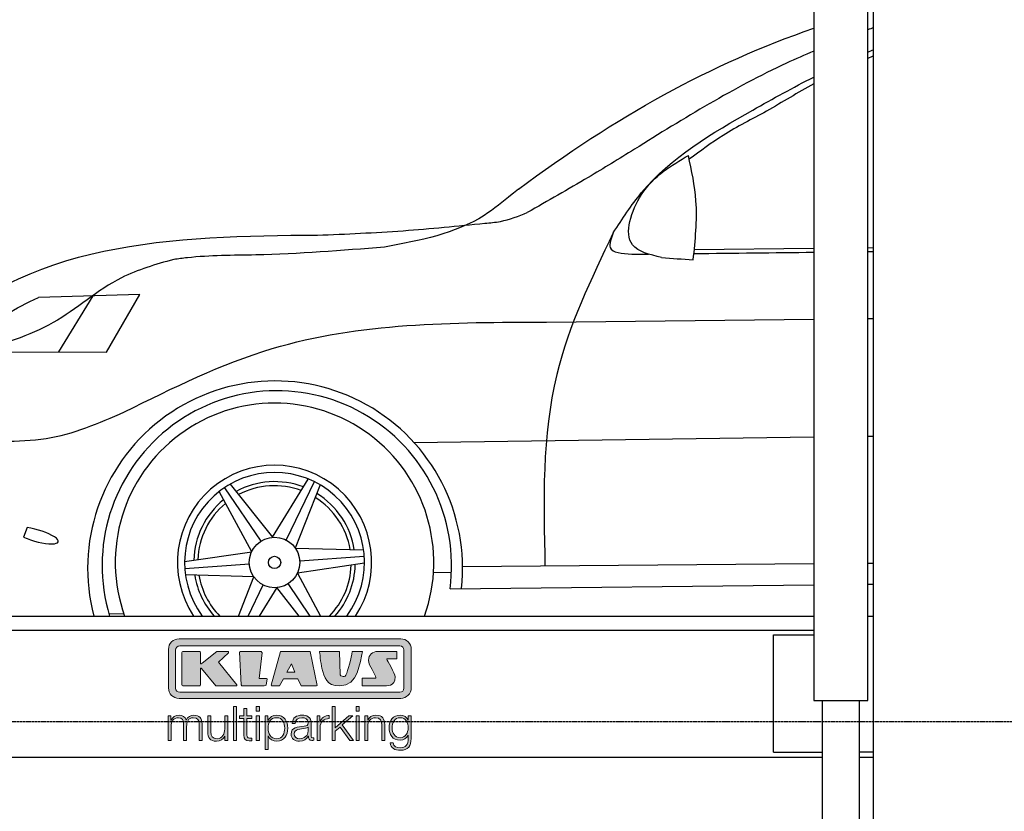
# Model space of a CAD drawing. Header units: millimetres. Extents: x -328 to 6332, y -257 to 9248.
# Tile 3 of 6: x 823 to 2919, y 3554 to 5239. Entities that reach past the tile are written whole.
import ezdxf

# ---------------------------------------------------------------- set-up
doc = ezdxf.new("R2010")
doc.units = ezdxf.units.MM
doc.linetypes.add('GEN3', pattern=[6.25, 5, -1.25])
for name, color, linetype in [('3', 6, 'GEN3'), ('car', 10, 'Continuous'), ('Logo', 7, 'Continuous')]:
    doc.layers.add(name, color=color, linetype=linetype)

# ---------------------------------------------------------------- blocks, each defined once
blk = doc.blocks.new('KLAUS')
at = {"layer": 'Logo'}
h = blk.add_hatch(color=8, dxfattribs=at)
h.dxf.hatch_style = 2
edge = h.paths.add_edge_path()
edge.add_spline(control_points=[(3.6, 29.09), (2.88, 29.09), (2.3, 28.51), (2.3, 27.8), (2.3, 27.8), (2.3, 16.11), (2.3, 16.11), (2.3, 15.39), (2.88, 14.81), (3.6, 14.81), (3.6, 14.81), (71.16, 14.81), (71.16, 14.81), (71.88, 14.81), (72.46, 15.39), (72.46, 16.11), (72.46, 16.11), (72.46, 27.8), (72.46, 27.8), (72.46, 28.51), (71.88, 29.09), (71.16, 29.09), (71.16, 29.09), (3.6, 29.09), (3.6, 29.09), (3.6, 29.09), (3.6, 29.09), (3.6, 29.09)], knot_values=[0, 0, 0, 0, 1, 1, 1, 2, 2, 2, 3, 3, 3, 4, 4, 4, 5, 5, 5, 6, 6, 6, 7, 7, 7, 8, 8, 8, 9, 9, 9, 9], degree=3, periodic=0)
edge = h.paths.add_edge_path()
edge.add_spline(control_points=[(3.35, 31.23), (3.35, 31.23), (71.47, 31.23), (71.47, 31.23), (73.26, 31.23), (74.71, 29.77), (74.71, 27.99), (74.71, 27.99), (74.71, 16.17), (74.71, 16.17), (74.71, 14.38), (73.26, 12.93), (71.47, 12.93), (71.47, 12.93), (3.35, 12.93), (3.35, 12.93), (1.56, 12.93), (0.11, 14.38), (0.11, 16.17), (0.11, 16.17), (0.11, 27.99), (0.11, 27.99), (0.11, 29.77), (1.56, 31.23), (3.35, 31.23), (3.35, 31.23), (3.35, 31.23), (3.35, 31.23)], knot_values=[0, 0, 0, 0, 1, 1, 1, 2, 2, 2, 3, 3, 3, 4, 4, 4, 5, 5, 5, 6, 6, 6, 7, 7, 7, 8, 8, 8, 9, 9, 9, 9], degree=3, periodic=0)
h = blk.add_hatch(color=8, dxfattribs=at)
h.dxf.hatch_style = 2
edge = h.paths.add_edge_path()
edge.add_spline(control_points=[(4.5, 27.33), (4.5, 27.33), (9.7, 27.33), (9.7, 27.33), (9.84, 27.33), (9.96, 27.22), (9.96, 27.08), (9.96, 27.08), (9.96, 23.69), (9.96, 23.69), (9.96, 23.69), (9.94, 23.64), (10.04, 23.59), (10.14, 23.53), (10.2, 23.57), (10.2, 23.57), (10.2, 23.57), (10.51, 23.75), (10.51, 23.75), (10.51, 23.75), (14.94, 27.33), (14.94, 27.33), (14.94, 27.33), (18.41, 27.33), (18.41, 27.33), (18.41, 27.33), (18.49, 27.33), (18.56, 27.2), (18.65, 27.04), (18.53, 26.91), (18.53, 26.91), (18.53, 26.91), (15.49, 24.11), (15.49, 24.11), (15.49, 24.11), (21.14, 17.06), (21.14, 17.06), (21.14, 17.06), (21.13, 16.91), (21.13, 16.91), (21.08, 16.84), (20.99, 16.82), (20.99, 16.82), (20.99, 16.82), (14.7, 16.82), (14.7, 16.82), (14.7, 16.82), (10.26, 22.17), (10.26, 22.17), (10.26, 22.17), (10.19, 22.24), (10.08, 22.21), (9.97, 22.18), (9.96, 22.11), (9.96, 22.11), (9.96, 22.11), (9.96, 17.08), (9.96, 17.08), (9.96, 16.94), (9.84, 16.82), (9.7, 16.82), (9.7, 16.82), (4.5, 16.82), (4.5, 16.82), (4.36, 16.82), (4.25, 16.94), (4.25, 17.08), (4.25, 17.08), (4.25, 27.08), (4.25, 27.08), (4.25, 27.22), (4.36, 27.33), (4.5, 27.33), (4.5, 27.33), (4.5, 27.33), (4.5, 27.33)], knot_values=[0, 0, 0, 0, 1, 1, 1, 2, 2, 2, 3, 3, 3, 4, 4, 4, 5, 5, 5, 6, 6, 6, 7, 7, 7, 8, 8, 8, 9, 9, 9, 10, 10, 10, 11, 11, 11, 12, 12, 12, 13, 13, 13, 14, 14, 14, 15, 15, 15, 16, 16, 16, 17, 17, 17, 18, 18, 18, 19, 19, 19, 20, 20, 20, 21, 21, 21, 22, 22, 22, 23, 23, 23, 24, 24, 24, 25, 25, 25, 25], degree=3, periodic=0)
h = blk.add_hatch(color=8, dxfattribs=at)
h.dxf.hatch_style = 2
h.paths.add_polyline_path([(22.42, 17.06), (21.97, 27.15), (22.24, 27.33), (28.55, 27.33), (28.86, 26.97), (28.01, 19.08), (30.26, 19.07), (30.44, 18.95), (30.08, 16.95), (29.49, 16.82), (22.6, 16.82)])
h = blk.add_hatch(color=8, dxfattribs=at)
h.paths.add_polyline_path([(36.52, 21.01), (38.93, 21.01), (37.87, 23.57)])
h.paths.add_polyline_path([(34.52, 27.33), (43.65, 27.33), (45.76, 16.94), (45.57, 16.82), (40.83, 16.82), (39.89, 18.95), (35.42, 18.95), (34.27, 16.82), (31.78, 16.82), (31.66, 17)])
h = blk.add_hatch(color=8, dxfattribs=at)
h.dxf.hatch_style = 2
edge = h.paths.add_edge_path()
edge.add_spline(control_points=[(52.69, 27.32), (52.69, 27.32), (52.88, 20.14), (52.88, 20.14), (53.01, 19.89), (53.2, 19.77), (53.43, 19.71), (53.91, 19.59), (54.43, 19.57), (54.64, 20.03), (55.23, 21.34), (56.27, 25.45), (56.6, 27.33), (56.6, 27.33), (59.77, 27.33), (59.77, 27.33), (58.77, 23.9), (58.56, 16.82), (52.63, 16.76), (48.72, 16.72), (48.01, 19.35), (47.27, 22.24), (46.89, 23.68), (46.54, 27.33), (46.54, 27.33), (46.54, 27.33), (52.69, 27.32), (52.69, 27.32), (52.69, 27.32), (52.69, 27.32), (52.69, 27.32)], knot_values=[0, 0, 0, 0, 1, 1, 1, 2, 2, 2, 3, 3, 3, 4, 4, 4, 5, 5, 5, 6, 6, 6, 7, 7, 7, 8, 8, 8, 9, 9, 9, 10, 10, 10, 10], degree=3, periodic=0)
h = blk.add_hatch(color=8, dxfattribs=at)
h.dxf.hatch_style = 2
edge = h.paths.add_edge_path()
edge.add_spline(control_points=[(64.46, 27.33), (64.46, 27.33), (70.31, 27.33), (70.31, 27.33), (70.31, 26.52), (70.31, 26.02), (70.31, 25.12), (70.31, 25.12), (67.3, 25.12), (67.3, 25.12), (67.24, 25.04), (67.25, 25.11), (67.25, 24.91), (67.25, 24.88), (69.73, 20.38), (69.73, 19.57), (69.73, 16.4), (67.22, 16.81), (65.9, 16.82), (65.9, 16.82), (59.59, 16.82), (59.59, 16.82), (59.59, 17.76), (59.59, 18.23), (59.59, 19.14), (59.59, 19.14), (63.75, 19.14), (63.75, 19.14), (63.82, 19.22), (63.81, 19.11), (63.81, 19.31), (63.81, 20.32), (61.58, 23.06), (61.58, 24.63), (61.58, 26.33), (62.83, 27.34), (64.46, 27.33), (64.46, 27.33), (64.46, 27.33), (64.46, 27.33)], knot_values=[0, 0, 0, 0, 1, 1, 1, 2, 2, 2, 3, 3, 3, 4, 4, 4, 5, 5, 5, 6, 6, 6, 7, 7, 7, 8, 8, 8, 9, 9, 9, 10, 10, 10, 11, 11, 11, 12, 12, 12, 13, 13, 13, 13], degree=3, periodic=0)
h = blk.add_hatch(color=30, dxfattribs=at)
h.dxf.hatch_style = 2
h.paths.add_polyline_path([(20.07, 0), (20.99, 0), (20.99, 10.45), (20.07, 10.45)])
h = blk.add_hatch(color=30, dxfattribs=at)
h.dxf.hatch_style = 2
edge = h.paths.add_edge_path()
edge.add_spline(control_points=[(24.22, 9.82), (24.22, 9.82), (23.3, 9.82), (23.3, 9.82), (23.3, 9.82), (23.3, 7.55), (23.3, 7.55), (23.3, 7.55), (21.98, 7.55), (21.98, 7.55), (21.98, 7.55), (21.98, 6.78), (21.98, 6.78), (21.98, 6.78), (23.3, 6.78), (23.3, 6.78), (23.3, 6.78), (23.3, 1.61), (23.3, 1.61), (23.28, 0.32), (23.71, -0.09), (24.94, -0.09), (25.22, -0.09), (25.48, -0.06), (25.76, -0.06), (25.76, -0.06), (25.76, 0.73), (25.76, 0.73), (25.5, 0.7), (25.23, 0.69), (24.97, 0.69), (24.31, 0.73), (24.22, 1.08), (24.22, 1.68), (24.22, 1.68), (24.22, 6.78), (24.22, 6.78), (24.22, 6.78), (25.76, 6.78), (25.76, 6.78), (25.76, 6.78), (25.76, 7.55), (25.76, 7.55), (25.76, 7.55), (24.22, 7.55), (24.22, 7.55), (24.22, 7.55), (24.22, 9.82), (24.22, 9.82), (24.22, 9.82), (24.22, 9.82), (24.22, 9.82)], knot_values=[0, 0, 0, 0, 1, 1, 1, 2, 2, 2, 3, 3, 3, 4, 4, 4, 5, 5, 5, 6, 6, 6, 7, 7, 7, 8, 8, 8, 9, 9, 9, 10, 10, 10, 11, 11, 11, 12, 12, 12, 13, 13, 13, 14, 14, 14, 15, 15, 15, 16, 16, 16, 17, 17, 17, 17], degree=3, periodic=0)
h = blk.add_hatch(color=30, dxfattribs=at)
h.paths.add_polyline_path([(27.1, 0), (28.03, 0), (28.03, 7.55), (27.1, 7.55)])
h.paths.add_polyline_path([(27.1, 8.98), (28.03, 8.98), (28.03, 10.45), (27.1, 10.45)])
h = blk.add_hatch(color=30, dxfattribs=at)
h.dxf.hatch_style = 2
h.paths.add_polyline_path([(50.4, 0), (51.32, 0), (51.32, 2.87), (52.82, 4.11), (55.8, 0), (56.96, 0), (53.52, 4.76), (56.74, 7.55), (55.51, 7.55), (51.32, 3.89), (51.32, 10.45), (50.4, 10.45)])
h = blk.add_hatch(color=30, dxfattribs=at)
h.paths.add_polyline_path([(57.74, 0), (58.66, 0), (58.66, 7.55), (57.74, 7.55)])
h.paths.add_polyline_path([(57.74, 8.98), (58.66, 8.98), (58.66, 10.45), (57.74, 10.45)])
h = blk.add_hatch(color=30, dxfattribs=at)
h.dxf.hatch_style = 2
edge = h.paths.add_edge_path()
edge.add_spline(control_points=[(0, 0), (0, 0), (0.92, 0), (0.92, 0), (0.92, 0), (0.92, 4.22), (0.92, 4.22), (0.94, 5.8), (1.58, 7), (3.18, 7), (4.35, 7), (4.77, 6.15), (4.76, 5.12), (4.76, 5.12), (4.76, 0), (4.76, 0), (4.76, 0), (5.68, 0), (5.68, 0), (5.68, 0), (5.68, 4.27), (5.68, 4.27), (5.68, 5.68), (6.14, 7), (7.73, 7), (9.05, 7), (9.52, 6.32), (9.52, 5.08), (9.52, 5.08), (9.52, 0), (9.52, 0), (9.52, 0), (10.44, 0), (10.44, 0), (10.44, 0), (10.44, 5.12), (10.44, 5.12), (10.44, 6.91), (9.59, 7.77), (7.94, 7.77), (6.94, 7.77), (5.99, 7.29), (5.54, 6.3), (5.26, 7.29), (4.36, 7.77), (3.37, 7.77), (2.17, 7.77), (1.38, 7.19), (0.89, 6.28), (0.89, 6.28), (0.85, 6.28), (0.85, 6.28), (0.85, 6.28), (0.85, 7.55), (0.85, 7.55), (0.85, 7.55), (0, 7.55), (0, 7.55), (0, 7.55), (0, 0), (0, 0), (0, 0), (0, 0), (0, 0)], knot_values=[0, 0, 0, 0, 1, 1, 1, 2, 2, 2, 3, 3, 3, 4, 4, 4, 5, 5, 5, 6, 6, 6, 7, 7, 7, 8, 8, 8, 9, 9, 9, 10, 10, 10, 11, 11, 11, 12, 12, 12, 13, 13, 13, 14, 14, 14, 15, 15, 15, 16, 16, 16, 17, 17, 17, 18, 18, 18, 19, 19, 19, 20, 20, 20, 21, 21, 21, 21], degree=3, periodic=0)
h = blk.add_hatch(color=30, dxfattribs=at)
h.dxf.hatch_style = 2
edge = h.paths.add_edge_path()
edge.add_spline(control_points=[(18.31, 7.55), (18.31, 7.55), (17.39, 7.55), (17.39, 7.55), (17.39, 7.55), (17.39, 3.59), (17.39, 3.59), (17.39, 2.05), (16.7, 0.56), (15.12, 0.56), (13.66, 0.56), (13.15, 1.27), (13.1, 2.64), (13.1, 2.64), (13.1, 7.55), (13.1, 7.55), (13.1, 7.55), (12.18, 7.55), (12.18, 7.55), (12.18, 7.55), (12.18, 2.65), (12.18, 2.65), (12.18, 0.89), (12.93, -0.22), (14.83, -0.22), (15.96, -0.22), (16.95, 0.35), (17.44, 1.36), (17.44, 1.36), (17.47, 1.36), (17.47, 1.36), (17.47, 1.36), (17.47, 0), (17.47, 0), (17.47, 0), (18.31, 0), (18.31, 0), (18.31, 0), (18.31, 7.55), (18.31, 7.55), (18.31, 7.55), (18.31, 7.55), (18.31, 7.55)], knot_values=[0, 0, 0, 0, 1, 1, 1, 2, 2, 2, 3, 3, 3, 4, 4, 4, 5, 5, 5, 6, 6, 6, 7, 7, 7, 8, 8, 8, 9, 9, 9, 10, 10, 10, 11, 11, 11, 12, 12, 12, 13, 13, 13, 14, 14, 14, 14], degree=3, periodic=0)
h = blk.add_hatch(color=30, dxfattribs=at)
edge = h.paths.add_edge_path()
edge.add_spline(control_points=[(35.84, 3.78), (35.84, 2.21), (35.12, 0.56), (33.37, 0.56), (31.4, 0.56), (30.72, 2.21), (30.72, 3.78), (30.72, 5.49), (31.33, 7), (33.37, 7), (35.12, 7), (35.84, 5.34), (35.84, 3.78), (35.84, 3.78), (35.84, 3.78), (35.84, 3.78)], knot_values=[0, 0, 0, 0, 1, 1, 1, 2, 2, 2, 3, 3, 3, 4, 4, 4, 5, 5, 5, 5], degree=3, periodic=0)
edge = h.paths.add_edge_path()
edge.add_spline(control_points=[(29.79, -2.8), (29.79, -2.8), (30.72, -2.8), (30.72, -2.8), (30.72, -2.8), (30.72, 1.43), (30.72, 1.43), (30.72, 1.43), (30.74, 1.43), (30.74, 1.43), (31.14, 0.35), (32.24, -0.22), (33.37, -0.22), (35.66, -0.22), (36.76, 1.64), (36.76, 3.78), (36.76, 5.91), (35.66, 7.77), (33.37, 7.77), (32.15, 7.77), (31.1, 7.14), (30.67, 6.12), (30.67, 6.12), (30.64, 6.12), (30.64, 6.12), (30.64, 6.12), (30.64, 7.55), (30.64, 7.55), (30.64, 7.55), (29.79, 7.55), (29.79, 7.55), (29.79, 7.55), (29.79, -2.8), (29.79, -2.8), (29.79, -2.8), (29.79, -2.8), (29.79, -2.8)], knot_values=[0, 0, 0, 0, 1, 1, 1, 2, 2, 2, 3, 3, 3, 4, 4, 4, 5, 5, 5, 6, 6, 6, 7, 7, 7, 8, 8, 8, 9, 9, 9, 10, 10, 10, 11, 11, 11, 12, 12, 12, 12], degree=3, periodic=0)
h = blk.add_hatch(color=30, dxfattribs=at)
edge = h.paths.add_edge_path()
edge.add_spline(control_points=[(43.03, 2.93), (43.04, 1.45), (41.8, 0.56), (40.39, 0.56), (39.53, 0.56), (38.71, 1.13), (38.71, 2.05), (38.71, 3.53), (40.66, 3.51), (42.22, 3.79), (42.47, 3.84), (42.88, 3.91), (43, 4.13), (43, 4.13), (43.03, 4.13), (43.03, 4.13), (43.03, 4.13), (43.03, 2.93), (43.03, 2.93), (43.03, 2.93), (43.03, 2.93), (43.03, 2.93)], knot_values=[0, 0, 0, 0, 1, 1, 1, 2, 2, 2, 3, 3, 3, 4, 4, 4, 5, 5, 5, 6, 6, 6, 7, 7, 7, 7], degree=3, periodic=0)
edge = h.paths.add_edge_path()
edge.add_spline(control_points=[(39.03, 5.24), (39.06, 6.47), (39.91, 7), (41.05, 7), (42.14, 7), (43.03, 6.69), (43.03, 5.45), (43.03, 4.61), (42.6, 4.51), (41.84, 4.42), (39.85, 4.19), (37.79, 4.11), (37.79, 1.99), (37.79, 0.47), (38.93, -0.22), (40.32, -0.22), (41.77, -0.22), (42.43, 0.34), (43.07, 1.32), (43.07, 1.32), (43.1, 1.32), (43.1, 1.32), (43.1, 0.53), (43.25, 0), (44.19, 0), (44.43, 0), (44.58, 0.01), (44.79, 0.06), (44.79, 0.06), (44.79, 0.83), (44.79, 0.83), (44.71, 0.81), (44.6, 0.78), (44.49, 0.78), (44.13, 0.78), (43.95, 0.98), (43.95, 1.33), (43.95, 1.33), (43.95, 5.34), (43.95, 5.34), (43.95, 7.36), (42.5, 7.77), (41.17, 7.77), (39.44, 7.77), (38.2, 7.01), (38.11, 5.24), (38.11, 5.24), (39.03, 5.24), (39.03, 5.24), (39.03, 5.24), (39.03, 5.24), (39.03, 5.24)], knot_values=[0, 0, 0, 0, 1, 1, 1, 2, 2, 2, 3, 3, 3, 4, 4, 4, 5, 5, 5, 6, 6, 6, 7, 7, 7, 8, 8, 8, 9, 9, 9, 10, 10, 10, 11, 11, 11, 12, 12, 12, 13, 13, 13, 14, 14, 14, 15, 15, 15, 16, 16, 16, 17, 17, 17, 17], degree=3, periodic=0)
h = blk.add_hatch(color=30, dxfattribs=at)
h.dxf.hatch_style = 2
edge = h.paths.add_edge_path()
edge.add_spline(control_points=[(45.79, 0), (45.79, 0), (46.71, 0), (46.71, 0), (46.71, 0), (46.71, 4.03), (46.71, 4.03), (46.71, 5.59), (47.85, 6.82), (49.52, 6.73), (49.52, 6.73), (49.52, 7.66), (49.52, 7.66), (48.16, 7.72), (47.14, 7), (46.67, 5.78), (46.67, 5.78), (46.64, 5.78), (46.64, 5.78), (46.64, 5.78), (46.64, 7.55), (46.64, 7.55), (46.64, 7.55), (45.79, 7.55), (45.79, 7.55), (45.79, 7.55), (45.79, 0), (45.79, 0), (45.79, 0), (45.79, 0), (45.79, 0)], knot_values=[0, 0, 0, 0, 1, 1, 1, 2, 2, 2, 3, 3, 3, 4, 4, 4, 5, 5, 5, 6, 6, 6, 7, 7, 7, 8, 8, 8, 9, 9, 9, 10, 10, 10, 10], degree=3, periodic=0)
h = blk.add_hatch(color=30, dxfattribs=at)
h.dxf.hatch_style = 2
edge = h.paths.add_edge_path()
edge.add_spline(control_points=[(60.41, 0), (60.41, 0), (61.33, 0), (61.33, 0), (61.33, 0), (61.33, 4.41), (61.33, 4.41), (61.36, 5.89), (62.24, 7), (63.7, 7), (65.2, 7), (65.62, 6.02), (65.62, 4.71), (65.62, 4.71), (65.62, 0), (65.62, 0), (65.62, 0), (66.54, 0), (66.54, 0), (66.54, 0), (66.54, 4.86), (66.54, 4.86), (66.54, 6.66), (65.9, 7.77), (63.78, 7.77), (62.71, 7.77), (61.7, 7.16), (61.36, 6.25), (61.36, 6.25), (61.33, 6.25), (61.33, 6.25), (61.33, 6.25), (61.33, 7.55), (61.33, 7.55), (61.33, 7.55), (60.41, 7.55), (60.41, 7.55), (60.41, 7.55), (60.41, 0), (60.41, 0), (60.41, 0), (60.41, 0), (60.41, 0)], knot_values=[0, 0, 0, 0, 1, 1, 1, 2, 2, 2, 3, 3, 3, 4, 4, 4, 5, 5, 5, 6, 6, 6, 7, 7, 7, 8, 8, 8, 9, 9, 9, 10, 10, 10, 11, 11, 11, 12, 12, 12, 13, 13, 13, 14, 14, 14, 14], degree=3, periodic=0)
h = blk.add_hatch(color=30, dxfattribs=at)
edge = h.paths.add_edge_path()
edge.add_spline(control_points=[(71.32, 0.86), (69.62, 0.86), (68.83, 2.34), (68.83, 3.86), (68.83, 5.43), (69.56, 7), (71.32, 7), (73.06, 7), (73.75, 5.34), (73.75, 3.86), (73.75, 2.33), (72.91, 0.86), (71.32, 0.86), (71.32, 0.86), (71.32, 0.86), (71.32, 0.86)], knot_values=[0, 0, 0, 0, 1, 1, 1, 2, 2, 2, 3, 3, 3, 4, 4, 4, 5, 5, 5, 5], degree=3, periodic=0)
edge = h.paths.add_edge_path()
edge.add_spline(control_points=[(74.67, 7.55), (74.67, 7.55), (73.75, 7.55), (73.75, 7.55), (73.75, 7.55), (73.75, 6.25), (73.75, 6.25), (73.75, 6.25), (73.72, 6.25), (73.72, 6.25), (73.35, 7.09), (72.41, 7.77), (71.32, 7.77), (69.13, 7.77), (67.9, 6.05), (67.9, 3.97), (67.9, 1.82), (68.9, 0.09), (71.32, 0.09), (72.4, 0.09), (73.29, 0.72), (73.72, 1.64), (73.72, 1.64), (73.75, 1.64), (73.75, 1.64), (73.75, 1.64), (73.75, 0.61), (73.75, 0.61), (73.75, -1.23), (73.01, -2.24), (71.32, -2.24), (70.29, -2.24), (69.31, -1.85), (69.1, -0.73), (69.1, -0.73), (68.18, -0.73), (68.18, -0.73), (68.31, -2.34), (69.81, -3.02), (71.32, -3.02), (73.79, -3.02), (74.65, -1.64), (74.67, 0.61), (74.67, 0.61), (74.67, 7.55), (74.67, 7.55), (74.67, 7.55), (74.67, 7.55), (74.67, 7.55)], knot_values=[0, 0, 0, 0, 1, 1, 1, 2, 2, 2, 3, 3, 3, 4, 4, 4, 5, 5, 5, 6, 6, 6, 7, 7, 7, 8, 8, 8, 9, 9, 9, 10, 10, 10, 11, 11, 11, 12, 12, 12, 13, 13, 13, 14, 14, 14, 15, 15, 15, 16, 16, 16, 16], degree=3, periodic=0)
at = {"layer": 'Logo', "lineweight": 0}
for points in [[(22.42, 17.06), (21.97, 27.15), (22.24, 27.33), (28.55, 27.33), (28.86, 26.97), (28.01, 19.08), (30.26, 19.07), (30.44, 18.95), (30.08, 16.95), (29.49, 16.82), (22.6, 16.82), (22.42, 17.06), (22.42, 17.06)], [(34.52, 27.33), (43.65, 27.33), (45.76, 16.94), (45.57, 16.82), (40.83, 16.82), (39.89, 18.95), (35.42, 18.95), (34.27, 16.82), (31.78, 16.82), (31.66, 17), (34.52, 27.33), (34.52, 27.33)], [(36.52, 21.01), (38.93, 21.01), (37.87, 23.57), (36.52, 21.01), (36.52, 21.01)], [(20.07, 0), (20.99, 0), (20.99, 10.45), (20.07, 10.45), (20.07, 0), (20.07, 0)], [(27.1, 8.98), (28.03, 8.98), (28.03, 10.45), (27.1, 10.45), (27.1, 8.98), (27.1, 8.98)], [(50.4, 0), (51.32, 0), (51.32, 2.87), (52.82, 4.11), (55.8, 0), (56.96, 0), (53.52, 4.76), (56.74, 7.55), (55.51, 7.55), (51.32, 3.89), (51.32, 10.45), (50.4, 10.45), (50.4, 0), (50.4, 0)], [(57.74, 8.98), (58.66, 8.98), (58.66, 10.45), (57.74, 10.45), (57.74, 8.98), (57.74, 8.98)], [(27.1, 0), (28.03, 0), (28.03, 7.55), (27.1, 7.55), (27.1, 0), (27.1, 0)], [(57.74, 0), (58.66, 0), (58.66, 7.55), (57.74, 7.55), (57.74, 0), (57.74, 0)]]:
    blk.add_lwpolyline(points, dxfattribs=at)
for points, knots in [([(3.35, 31.23), (3.35, 31.23), (71.47, 31.23), (71.47, 31.23), (73.26, 31.23), (74.71, 29.77), (74.71, 27.99), (74.71, 27.99), (74.71, 16.17), (74.71, 16.17), (74.71, 14.38), (73.26, 12.93), (71.47, 12.93), (71.47, 12.93), (3.35, 12.93), (3.35, 12.93), (1.56, 12.93), (0.11, 14.38), (0.11, 16.17), (0.11, 16.17), (0.11, 27.99), (0.11, 27.99), (0.11, 29.77), (1.56, 31.23), (3.35, 31.23), (3.35, 31.23), (3.35, 31.23), (3.35, 31.23)], [0, 0, 0, 0, 1, 1, 1, 2, 2, 2, 3, 3, 3, 4, 4, 4, 5, 5, 5, 6, 6, 6, 7, 7, 7, 8, 8, 8, 9, 9, 9, 9]), ([(3.6, 29.09), (2.88, 29.09), (2.3, 28.51), (2.3, 27.8), (2.3, 27.8), (2.3, 16.11), (2.3, 16.11), (2.3, 15.39), (2.88, 14.81), (3.6, 14.81), (3.6, 14.81), (71.16, 14.81), (71.16, 14.81), (71.88, 14.81), (72.46, 15.39), (72.46, 16.11), (72.46, 16.11), (72.46, 27.8), (72.46, 27.8), (72.46, 28.51), (71.88, 29.09), (71.16, 29.09), (71.16, 29.09), (3.6, 29.09), (3.6, 29.09), (3.6, 29.09), (3.6, 29.09), (3.6, 29.09)], [0, 0, 0, 0, 1, 1, 1, 2, 2, 2, 3, 3, 3, 4, 4, 4, 5, 5, 5, 6, 6, 6, 7, 7, 7, 8, 8, 8, 9, 9, 9, 9]), ([(4.5, 27.33), (4.5, 27.33), (9.7, 27.33), (9.7, 27.33), (9.84, 27.33), (9.96, 27.22), (9.96, 27.08), (9.96, 27.08), (9.96, 23.69), (9.96, 23.69), (9.96, 23.69), (9.94, 23.64), (10.04, 23.59), (10.14, 23.53), (10.2, 23.57), (10.2, 23.57), (10.2, 23.57), (10.51, 23.75), (10.51, 23.75), (10.51, 23.75), (14.94, 27.33), (14.94, 27.33), (14.94, 27.33), (18.41, 27.33), (18.41, 27.33), (18.41, 27.33), (18.49, 27.33), (18.56, 27.2), (18.65, 27.04), (18.53, 26.91), (18.53, 26.91), (18.53, 26.91), (15.49, 24.11), (15.49, 24.11), (15.49, 24.11), (21.14, 17.06), (21.14, 17.06), (21.14, 17.06), (21.13, 16.91), (21.13, 16.91), (21.08, 16.84), (20.99, 16.82), (20.99, 16.82), (20.99, 16.82), (14.7, 16.82), (14.7, 16.82), (14.7, 16.82), (10.26, 22.17), (10.26, 22.17), (10.26, 22.17), (10.19, 22.24), (10.08, 22.21), (9.97, 22.18), (9.96, 22.11), (9.96, 22.11), (9.96, 22.11), (9.96, 17.08), (9.96, 17.08), (9.96, 16.94), (9.84, 16.82), (9.7, 16.82), (9.7, 16.82), (4.5, 16.82), (4.5, 16.82), (4.36, 16.82), (4.25, 16.94), (4.25, 17.08), (4.25, 17.08), (4.25, 27.08), (4.25, 27.08), (4.25, 27.22), (4.36, 27.33), (4.5, 27.33), (4.5, 27.33), (4.5, 27.33), (4.5, 27.33)], [0, 0, 0, 0, 1, 1, 1, 2, 2, 2, 3, 3, 3, 4, 4, 4, 5, 5, 5, 6, 6, 6, 7, 7, 7, 8, 8, 8, 9, 9, 9, 10, 10, 10, 11, 11, 11, 12, 12, 12, 13, 13, 13, 14, 14, 14, 15, 15, 15, 16, 16, 16, 17, 17, 17, 18, 18, 18, 19, 19, 19, 20, 20, 20, 21, 21, 21, 22, 22, 22, 23, 23, 23, 24, 24, 24, 25, 25, 25, 25]), ([(52.69, 27.32), (52.69, 27.32), (52.88, 20.14), (52.88, 20.14), (53.01, 19.89), (53.2, 19.77), (53.43, 19.71), (53.91, 19.59), (54.43, 19.57), (54.64, 20.03), (55.23, 21.34), (56.27, 25.45), (56.6, 27.33), (56.6, 27.33), (59.77, 27.33), (59.77, 27.33), (58.77, 23.9), (58.56, 16.82), (52.63, 16.76), (48.72, 16.72), (48.01, 19.35), (47.27, 22.24), (46.89, 23.68), (46.54, 27.33), (46.54, 27.33), (46.54, 27.33), (52.69, 27.32), (52.69, 27.32), (52.69, 27.32), (52.69, 27.32), (52.69, 27.32)], [0, 0, 0, 0, 1, 1, 1, 2, 2, 2, 3, 3, 3, 4, 4, 4, 5, 5, 5, 6, 6, 6, 7, 7, 7, 8, 8, 8, 9, 9, 9, 10, 10, 10, 10]), ([(64.46, 27.33), (64.46, 27.33), (70.31, 27.33), (70.31, 27.33), (70.31, 26.52), (70.31, 26.02), (70.31, 25.12), (70.31, 25.12), (67.3, 25.12), (67.3, 25.12), (67.24, 25.04), (67.25, 25.11), (67.25, 24.91), (67.25, 24.88), (69.73, 20.38), (69.73, 19.57), (69.73, 16.4), (67.22, 16.81), (65.9, 16.82), (65.9, 16.82), (59.59, 16.82), (59.59, 16.82), (59.59, 17.76), (59.59, 18.23), (59.59, 19.14), (59.59, 19.14), (63.75, 19.14), (63.75, 19.14), (63.82, 19.22), (63.81, 19.11), (63.81, 19.31), (63.81, 20.32), (61.58, 23.06), (61.58, 24.63), (61.58, 26.33), (62.83, 27.34), (64.46, 27.33), (64.46, 27.33), (64.46, 27.33), (64.46, 27.33)], [0, 0, 0, 0, 1, 1, 1, 2, 2, 2, 3, 3, 3, 4, 4, 4, 5, 5, 5, 6, 6, 6, 7, 7, 7, 8, 8, 8, 9, 9, 9, 10, 10, 10, 11, 11, 11, 12, 12, 12, 13, 13, 13, 13]), ([(24.22, 9.82), (24.22, 9.82), (23.3, 9.82), (23.3, 9.82), (23.3, 9.82), (23.3, 7.55), (23.3, 7.55), (23.3, 7.55), (21.98, 7.55), (21.98, 7.55), (21.98, 7.55), (21.98, 6.78), (21.98, 6.78), (21.98, 6.78), (23.3, 6.78), (23.3, 6.78), (23.3, 6.78), (23.3, 1.61), (23.3, 1.61), (23.28, 0.32), (23.71, -0.09), (24.94, -0.09), (25.22, -0.09), (25.48, -0.06), (25.76, -0.06), (25.76, -0.06), (25.76, 0.73), (25.76, 0.73), (25.5, 0.7), (25.23, 0.69), (24.97, 0.69), (24.31, 0.73), (24.22, 1.08), (24.22, 1.68), (24.22, 1.68), (24.22, 6.78), (24.22, 6.78), (24.22, 6.78), (25.76, 6.78), (25.76, 6.78), (25.76, 6.78), (25.76, 7.55), (25.76, 7.55), (25.76, 7.55), (24.22, 7.55), (24.22, 7.55), (24.22, 7.55), (24.22, 9.82), (24.22, 9.82), (24.22, 9.82), (24.22, 9.82), (24.22, 9.82)], [0, 0, 0, 0, 1, 1, 1, 2, 2, 2, 3, 3, 3, 4, 4, 4, 5, 5, 5, 6, 6, 6, 7, 7, 7, 8, 8, 8, 9, 9, 9, 10, 10, 10, 11, 11, 11, 12, 12, 12, 13, 13, 13, 14, 14, 14, 15, 15, 15, 16, 16, 16, 17, 17, 17, 17]), ([(0, 0), (0, 0), (0.92, 0), (0.92, 0), (0.92, 0), (0.92, 4.22), (0.92, 4.22), (0.94, 5.8), (1.58, 7), (3.18, 7), (4.35, 7), (4.77, 6.15), (4.76, 5.12), (4.76, 5.12), (4.76, 0), (4.76, 0), (4.76, 0), (5.68, 0), (5.68, 0), (5.68, 0), (5.68, 4.27), (5.68, 4.27), (5.68, 5.68), (6.14, 7), (7.73, 7), (9.05, 7), (9.52, 6.32), (9.52, 5.08), (9.52, 5.08), (9.52, 0), (9.52, 0), (9.52, 0), (10.44, 0), (10.44, 0), (10.44, 0), (10.44, 5.12), (10.44, 5.12), (10.44, 6.91), (9.59, 7.77), (7.94, 7.77), (6.94, 7.77), (5.99, 7.29), (5.54, 6.3), (5.26, 7.29), (4.36, 7.77), (3.37, 7.77), (2.17, 7.77), (1.38, 7.19), (0.89, 6.28), (0.89, 6.28), (0.85, 6.28), (0.85, 6.28), (0.85, 6.28), (0.85, 7.55), (0.85, 7.55), (0.85, 7.55), (0, 7.55), (0, 7.55), (0, 7.55), (0, 0), (0, 0), (0, 0), (0, 0), (0, 0)], [0, 0, 0, 0, 1, 1, 1, 2, 2, 2, 3, 3, 3, 4, 4, 4, 5, 5, 5, 6, 6, 6, 7, 7, 7, 8, 8, 8, 9, 9, 9, 10, 10, 10, 11, 11, 11, 12, 12, 12, 13, 13, 13, 14, 14, 14, 15, 15, 15, 16, 16, 16, 17, 17, 17, 18, 18, 18, 19, 19, 19, 20, 20, 20, 21, 21, 21, 21]), ([(18.31, 7.55), (18.31, 7.55), (17.39, 7.55), (17.39, 7.55), (17.39, 7.55), (17.39, 3.59), (17.39, 3.59), (17.39, 2.05), (16.7, 0.56), (15.12, 0.56), (13.66, 0.56), (13.15, 1.27), (13.1, 2.64), (13.1, 2.64), (13.1, 7.55), (13.1, 7.55), (13.1, 7.55), (12.18, 7.55), (12.18, 7.55), (12.18, 7.55), (12.18, 2.65), (12.18, 2.65), (12.18, 0.89), (12.93, -0.22), (14.83, -0.22), (15.96, -0.22), (16.95, 0.35), (17.44, 1.36), (17.44, 1.36), (17.47, 1.36), (17.47, 1.36), (17.47, 1.36), (17.47, 0), (17.47, 0), (17.47, 0), (18.31, 0), (18.31, 0), (18.31, 0), (18.31, 7.55), (18.31, 7.55), (18.31, 7.55), (18.31, 7.55), (18.31, 7.55)], [0, 0, 0, 0, 1, 1, 1, 2, 2, 2, 3, 3, 3, 4, 4, 4, 5, 5, 5, 6, 6, 6, 7, 7, 7, 8, 8, 8, 9, 9, 9, 10, 10, 10, 11, 11, 11, 12, 12, 12, 13, 13, 13, 14, 14, 14, 14]), ([(29.79, -2.8), (29.79, -2.8), (30.72, -2.8), (30.72, -2.8), (30.72, -2.8), (30.72, 1.43), (30.72, 1.43), (30.72, 1.43), (30.74, 1.43), (30.74, 1.43), (31.14, 0.35), (32.24, -0.22), (33.37, -0.22), (35.66, -0.22), (36.76, 1.64), (36.76, 3.78), (36.76, 5.91), (35.66, 7.77), (33.37, 7.77), (32.15, 7.77), (31.1, 7.14), (30.67, 6.12), (30.67, 6.12), (30.64, 6.12), (30.64, 6.12), (30.64, 6.12), (30.64, 7.55), (30.64, 7.55), (30.64, 7.55), (29.79, 7.55), (29.79, 7.55), (29.79, 7.55), (29.79, -2.8), (29.79, -2.8), (29.79, -2.8), (29.79, -2.8), (29.79, -2.8)], [0, 0, 0, 0, 1, 1, 1, 2, 2, 2, 3, 3, 3, 4, 4, 4, 5, 5, 5, 6, 6, 6, 7, 7, 7, 8, 8, 8, 9, 9, 9, 10, 10, 10, 11, 11, 11, 12, 12, 12, 12]), ([(35.84, 3.78), (35.84, 2.21), (35.12, 0.56), (33.37, 0.56), (31.4, 0.56), (30.72, 2.21), (30.72, 3.78), (30.72, 5.49), (31.33, 7), (33.37, 7), (35.12, 7), (35.84, 5.34), (35.84, 3.78), (35.84, 3.78), (35.84, 3.78), (35.84, 3.78)], [0, 0, 0, 0, 1, 1, 1, 2, 2, 2, 3, 3, 3, 4, 4, 4, 5, 5, 5, 5]), ([(39.03, 5.24), (39.06, 6.47), (39.91, 7), (41.05, 7), (42.14, 7), (43.03, 6.69), (43.03, 5.45), (43.03, 4.61), (42.6, 4.51), (41.84, 4.42), (39.85, 4.19), (37.79, 4.11), (37.79, 1.99), (37.79, 0.47), (38.93, -0.22), (40.32, -0.22), (41.77, -0.22), (42.43, 0.34), (43.07, 1.32), (43.07, 1.32), (43.1, 1.32), (43.1, 1.32), (43.1, 0.53), (43.25, 0), (44.19, 0), (44.43, 0), (44.58, 0.01), (44.79, 0.06), (44.79, 0.06), (44.79, 0.83), (44.79, 0.83), (44.71, 0.81), (44.6, 0.78), (44.49, 0.78), (44.13, 0.78), (43.95, 0.98), (43.95, 1.33), (43.95, 1.33), (43.95, 5.34), (43.95, 5.34), (43.95, 7.36), (42.5, 7.77), (41.17, 7.77), (39.44, 7.77), (38.2, 7.01), (38.11, 5.24), (38.11, 5.24), (39.03, 5.24), (39.03, 5.24), (39.03, 5.24), (39.03, 5.24), (39.03, 5.24)], [0, 0, 0, 0, 1, 1, 1, 2, 2, 2, 3, 3, 3, 4, 4, 4, 5, 5, 5, 6, 6, 6, 7, 7, 7, 8, 8, 8, 9, 9, 9, 10, 10, 10, 11, 11, 11, 12, 12, 12, 13, 13, 13, 14, 14, 14, 15, 15, 15, 16, 16, 16, 17, 17, 17, 17]), ([(45.79, 0), (45.79, 0), (46.71, 0), (46.71, 0), (46.71, 0), (46.71, 4.03), (46.71, 4.03), (46.71, 5.59), (47.85, 6.82), (49.52, 6.73), (49.52, 6.73), (49.52, 7.66), (49.52, 7.66), (48.16, 7.72), (47.14, 7), (46.67, 5.78), (46.67, 5.78), (46.64, 5.78), (46.64, 5.78), (46.64, 5.78), (46.64, 7.55), (46.64, 7.55), (46.64, 7.55), (45.79, 7.55), (45.79, 7.55), (45.79, 7.55), (45.79, 0), (45.79, 0), (45.79, 0), (45.79, 0), (45.79, 0)], [0, 0, 0, 0, 1, 1, 1, 2, 2, 2, 3, 3, 3, 4, 4, 4, 5, 5, 5, 6, 6, 6, 7, 7, 7, 8, 8, 8, 9, 9, 9, 10, 10, 10, 10]), ([(60.41, 0), (60.41, 0), (61.33, 0), (61.33, 0), (61.33, 0), (61.33, 4.41), (61.33, 4.41), (61.36, 5.89), (62.24, 7), (63.7, 7), (65.2, 7), (65.62, 6.02), (65.62, 4.71), (65.62, 4.71), (65.62, 0), (65.62, 0), (65.62, 0), (66.54, 0), (66.54, 0), (66.54, 0), (66.54, 4.86), (66.54, 4.86), (66.54, 6.66), (65.9, 7.77), (63.78, 7.77), (62.71, 7.77), (61.7, 7.16), (61.36, 6.25), (61.36, 6.25), (61.33, 6.25), (61.33, 6.25), (61.33, 6.25), (61.33, 7.55), (61.33, 7.55), (61.33, 7.55), (60.41, 7.55), (60.41, 7.55), (60.41, 7.55), (60.41, 0), (60.41, 0), (60.41, 0), (60.41, 0), (60.41, 0)], [0, 0, 0, 0, 1, 1, 1, 2, 2, 2, 3, 3, 3, 4, 4, 4, 5, 5, 5, 6, 6, 6, 7, 7, 7, 8, 8, 8, 9, 9, 9, 10, 10, 10, 11, 11, 11, 12, 12, 12, 13, 13, 13, 14, 14, 14, 14]), ([(74.67, 7.55), (74.67, 7.55), (73.75, 7.55), (73.75, 7.55), (73.75, 7.55), (73.75, 6.25), (73.75, 6.25), (73.75, 6.25), (73.72, 6.25), (73.72, 6.25), (73.35, 7.09), (72.41, 7.77), (71.32, 7.77), (69.13, 7.77), (67.9, 6.05), (67.9, 3.97), (67.9, 1.82), (68.9, 0.09), (71.32, 0.09), (72.4, 0.09), (73.29, 0.72), (73.72, 1.64), (73.72, 1.64), (73.75, 1.64), (73.75, 1.64), (73.75, 1.64), (73.75, 0.61), (73.75, 0.61), (73.75, -1.23), (73.01, -2.24), (71.32, -2.24), (70.29, -2.24), (69.31, -1.85), (69.1, -0.73), (69.1, -0.73), (68.18, -0.73), (68.18, -0.73), (68.31, -2.34), (69.81, -3.02), (71.32, -3.02), (73.79, -3.02), (74.65, -1.64), (74.67, 0.61), (74.67, 0.61), (74.67, 7.55), (74.67, 7.55), (74.67, 7.55), (74.67, 7.55), (74.67, 7.55)], [0, 0, 0, 0, 1, 1, 1, 2, 2, 2, 3, 3, 3, 4, 4, 4, 5, 5, 5, 6, 6, 6, 7, 7, 7, 8, 8, 8, 9, 9, 9, 10, 10, 10, 11, 11, 11, 12, 12, 12, 13, 13, 13, 14, 14, 14, 15, 15, 15, 16, 16, 16, 16]), ([(71.32, 0.86), (69.62, 0.86), (68.83, 2.34), (68.83, 3.86), (68.83, 5.43), (69.56, 7), (71.32, 7), (73.06, 7), (73.75, 5.34), (73.75, 3.86), (73.75, 2.33), (72.91, 0.86), (71.32, 0.86), (71.32, 0.86), (71.32, 0.86), (71.32, 0.86)], [0, 0, 0, 0, 1, 1, 1, 2, 2, 2, 3, 3, 3, 4, 4, 4, 5, 5, 5, 5]), ([(43.03, 2.93), (43.04, 1.45), (41.8, 0.56), (40.39, 0.56), (39.53, 0.56), (38.71, 1.13), (38.71, 2.05), (38.71, 3.53), (40.66, 3.51), (42.22, 3.79), (42.47, 3.84), (42.88, 3.91), (43, 4.13), (43, 4.13), (43.03, 4.13), (43.03, 4.13), (43.03, 4.13), (43.03, 2.93), (43.03, 2.93), (43.03, 2.93), (43.03, 2.93), (43.03, 2.93)], [0, 0, 0, 0, 1, 1, 1, 2, 2, 2, 3, 3, 3, 4, 4, 4, 5, 5, 5, 6, 6, 6, 7, 7, 7, 7])]:
    blk.add_open_spline(points, degree=3, knots=knots, dxfattribs=at)

msp = doc.modelspace()

# ---------------------------------------------------------------- linework, layer by layer
for p, q in [((2513.5, 7350), (2513.5, 3790)), ((2628.5, 3790), (2628.5, 7350)), ((2641, 265), (2641, 6530)), ((295, 3970), (2513.5, 3970)), ((2628.5, 3970), (2641, 3970)), ((2427.5, 3930), (2513.5, 3930)), ((2427.5, 3680), (2427.5, 3930)), ((2513.5, 3790), (2628.5, 3790)), ((2531, 3790), (2531, 385)), ((2611, 385), (2611, 3790)), ((295, 3670), (2531, 3670)), ((2427.5, 3680), (2531, 3680)), ((2641, 3680), (2611, 3680)), ((2611, 3670), (2641, 3670))]:
    msp.add_line(p, q)
msp.add_lwpolyline([(295, 3940), (2136, 3940), (2513.5, 3940)])
at = {"layer": '3'}
msp.add_line((5360, 3745), (295, 3745), dxfattribs=at)
at = {"layer": 'car'}
for p, q in [((2259.159, 4750.346), (2513.5, 4752.917)), ((2628.5, 4754.079), (2641, 4754.205)), ((1078.783, 4654.656), (863.017, 4647.784)), ((1007.665, 4532.013), (1078.783, 4654.656)), ((978.451, 4651.46), (905.104, 4532.183)), ((1944.16, 4595.807), (2513.5, 4602.03)), ((2628.5, 4603.287), (2641, 4603.424)), ((727.421, 4532.479), (1007.665, 4532.013)), ((1662.11, 4339.678), (2513.5, 4351.493)), ((2628.5, 4353.089), (2641, 4353.262)), ((1360.739, 4137.614), (1437.258, 4261.645)), ((1449.765, 4256.052), (1389.846, 4131.915)), ((1316.729, 4106.849), (1247.575, 4235.132)), ((1258.671, 4243.167), (1336.217, 4129.207)), ((1271.151, 4250.864), (1360.739, 4137.614)), ((1462.671, 4249.093), (1409.387, 4114.882)), ((838.666, 4158.353), (831.085, 4137.974)), ((1409.387, 4114.882), (1555.061, 4110.63)), ((1173.858, 4085.889), (1316.729, 4106.849)), ((1556.471, 4097.003), (1419.005, 4086.826)), ((1174.283, 4071.233), (1311.749, 4081.41)), ((1556.896, 4082.346), (1414.025, 4061.386)), ((1765.82, 4075.302), (2513.5, 4081.791)), ((2628.5, 4082.789), (2641, 4082.897)), ((1321.367, 4053.354), (1175.693, 4057.605)), ((1288.274, 3970), (1321.367, 4053.354)), ((1414.025, 4061.386), (1463.289, 3970)), ((1703.853, 4063.522), (1741.997, 4063.063)), ((1308.896, 3970), (1340.908, 4036.32)), ((1370.015, 4030.622), (1332.615, 3970)), ((1417.97, 3970), (1370.015, 4030.622)), ((1441.508, 3970), (1394.536, 4039.028)), ((1738.986, 4028.12), (2513.5, 4036.523)), ((2628.5, 4037.771), (2641, 4037.906)), ((1012.729, 3974.593), (1044.049, 3975.771))]:
    msp.add_line(p, q, dxfattribs=at)
for radius in [53.697, 13.14]:
    msp.add_circle((1365.377, 4084.118), radius, dxfattribs=at)
for centre, radius, start, end in [((1366.599, 4071.224), 399.242, 353.840515, 194.687105), ((1370.245, 4077.5), 372.032, 352.372579, 196.795399), ((1365.377, 4084.118), 339.102, 340.334456, 199.665544), ((1365.377, 4084.118), 206.829, 326.512924, 213.487076), ((1365.377, 4084.118), 191.528, 323.428195, 216.571805), ((1365.377, 4084.118), 172.008, 69.061766, 118.453252), ((1365.377, 4084.118), 163.324, 69.639818, 117.921503), ((1365.377, 4084.118), 172.008, 129.061766, 178.453252), ((1365.377, 4084.118), 163.324, 9.639818, 57.921503), ((1365.377, 4084.118), 172.008, 9.061766, 58.453252), ((1365.377, 4084.118), 163.324, 129.639818, 177.921503), ((1365.377, 4084.118), 163.324, 315.675604, 357.921503), ((1365.377, 4084.118), 172.008, 318.43696, 358.453252), ((1365.377, 4084.118), 172.008, 189.061766, 221.56304), ((1365.377, 4084.118), 163.324, 189.639818, 224.324396)]:
    msp.add_arc(centre, radius, start, end, dxfattribs=at)
msp.add_ellipse((857.953, 4141.517), major_axis=(-46.924, 13.247), ratio=0.25543692, start_param=1.03494862, end_param=5.20677474, dxfattribs=at)
for points in [[(1884.541, 4878.414), (2090.189, 5032.011), (2295.958, 5146.581), (2513.5, 5221.042)], [(2641, 5222.278), (2636.831, 5220.746), (2632.664, 5219.208), (2628.5, 5217.665)], [(2628.5, 5170.389), (2632.657, 5172.108), (2636.824, 5173.806), (2641, 5175.483)], [(2641, 5162.08), (2636.824, 5160.435), (2632.657, 5158.768), (2628.5, 5157.079)], [(2513.5, 5102.564), (2479.551, 5084.088), (2446.322, 5064.196), (2413.092, 5044.305)], [(2126.229, 4740.135), (2138.061, 4740.265), (2149.893, 4740.395), (2161.726, 4740.525)], [(2258.273, 4741.584), (2343.349, 4742.517), (2428.424, 4743.45), (2513.5, 4744.383)], [(2628.5, 4745.644), (2632.667, 4745.69), (2636.833, 4745.736), (2641, 4745.782)], [(2189.066, 4733.369), (2211.663, 4731.567), (2234.26, 4729.765), (2256.856, 4727.963)]]:
    msp.add_open_spline(points, degree=3, dxfattribs=at)
for points, knots in [([(2513.5, 5172.458), (2493.996, 5164.225), (2361.314, 5105.767), (2237.11, 5029.567), (2131.517, 4963.468)], [235.30349605, 235.30349605, 235.30349605, 235.30349605, 298.91716312, 671.21861213, 671.21861213, 671.21861213, 671.21861213]), ([(2086.676, 4785.81), (2105.719, 4815.281), (2178.434, 4927.816), (2340.235, 5023.837), (2469.924, 5095.133), (2513.5, 5117.196)], [0, 0, 0, 0, 104.61334834, 399.45977273, 546.04647719, 546.04647719, 546.04647719, 546.04647719]), ([(2413.092, 5044.305), (2381.799, 5028.12), (2324.24, 4998.35), (2272.128, 4959.869), (2248.348, 4942.309)], [0, 0, 0, 0, 105.48750151, 194.03259066, 194.03259066, 194.03259066, 194.03259066]), ([(2131.517, 4963.468), (2098.912, 4943.36), (2023.807, 4897.038), (1947.024, 4853.548), (1903.574, 4828.937)], [0, 0, 0, 0, 114.9109883, 264.70194035, 264.70194035, 264.70194035, 264.70194035]), ([(2189.066, 4733.369), (2164.201, 4739.285), (2099.056, 4754.785), (2143.218, 4890.518), (2210.16, 4929.269), (2246.635, 4950.383)], [0, 0, 0, 0, 67.02153408, 175.59376667, 305.57808157, 305.57808157, 305.57808157, 305.57808157]), ([(2256.856, 4727.963), (2261.251, 4769.94), (2269.083, 4844.742), (2253.481, 4918.163), (2246.635, 4950.383)], [0, 0, 0, 0, 125.62892678, 223.87021398, 223.87021398, 223.87021398, 223.87021398]), ([(1884.541, 4878.414), (1880.047, 4874.851), (1856.153, 4855.904), (1774.851, 4787.977), (1674.756, 4769.296), (1599.724, 4755.292)], [0, 0, 0, 0, 17.21912278, 91.55321265, 314.09896396, 314.09896396, 314.09896396, 314.09896396]), ([(1813.012, 4805.989), (1824.182, 4806.968), (1855.467, 4809.71), (1884.748, 4821.413), (1903.574, 4828.937)], [0, 0, 0, 0, 33.50331468, 93.838272, 93.838272, 93.838272, 93.838272]), ([(1456.988, 4780.728), (1517.84, 4783.29), (1636.758, 4788.298), (1755.185, 4800.185), (1813.012, 4805.989)], [0, 0, 0, 0, 182.67462564, 356.98582668, 356.98582668, 356.98582668, 356.98582668]), ([(544.361, 4425.23), (571.255, 4466.928), (764.985, 4767.294), (1156.387, 4779.794), (1456.988, 4780.728)], [0, 0, 0, 0, 146.3907851, 1054.50696169, 1054.50696169, 1054.50696169, 1054.50696169]), ([(2086.676, 4785.81), (2039.122, 4686.915), (1931.822, 4463.775), (1937.839, 4215.221), (1941.189, 4076.824)], [0, 0, 0, 0, 324.81579416, 732.89800511, 732.89800511, 732.89800511, 732.89800511]), ([(2086.676, 4785.81), (2082.007, 4773.95), (2070.268, 4744.134), (2105.195, 4741.638), (2126.229, 4740.135)], [0, 0, 0, 0, 31.95106055, 80.32689873, 80.32689873, 80.32689873, 80.32689873]), ([(1599.724, 4755.292), (1508.405, 4748.074), (1368.633, 4737.026), (1218.225, 4737.835), (1160.318, 4730.293), (1150.626, 4729.031)], [0, 0, 0, 0, 274.81575726, 420.63358054, 449.94534746, 449.94534746, 449.94534746, 449.94534746]), ([(1150.626, 4729.031), (1112.457, 4718.27), (1017.836, 4691.591), (899.049, 4581.517), (784.982, 4548.926), (727.421, 4532.479)], [0, 0, 0, 0, 117.80317232, 292.0390749, 469.52980391, 469.52980391, 469.52980391, 469.52980391]), ([(727.421, 4532.479), (747.228, 4560.949), (782.486, 4611.629), (838.479, 4636.767), (863.017, 4647.784)], [0, 0, 0, 0, 101.65510454, 180.96201727, 180.96201727, 180.96201727, 180.96201727]), ([(1045.762, 4404.511), (1149.045, 4455.681), (1429.293, 4594.524), (1744.88, 4595.31), (1944.16, 4595.807)], [0, 0, 0, 0, 342.2915171, 928.77158081, 928.77158081, 928.77158081, 928.77158081]), ([(787.635, 4341.739), (818.416, 4342.476), (908.216, 4344.625), (991.214, 4380.761), (1045.762, 4404.511)], [0, 0, 0, 0, 91.7548183, 267.68035856, 267.68035856, 267.68035856, 267.68035856])]:
    msp.add_open_spline(points, degree=3, knots=knots, dxfattribs=at)

# ---------------------------------------------------------------- block references
at = {"layer": 'Logo', "xscale": 6.929133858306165, "yscale": 6.929133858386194, "zscale": 6.929133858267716, "rotation": 0.0110702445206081}
msp.add_blockref('KLAUS', (1138.803, 3705.12), dxfattribs=at)

doc.saveas('drawing.dxf')
